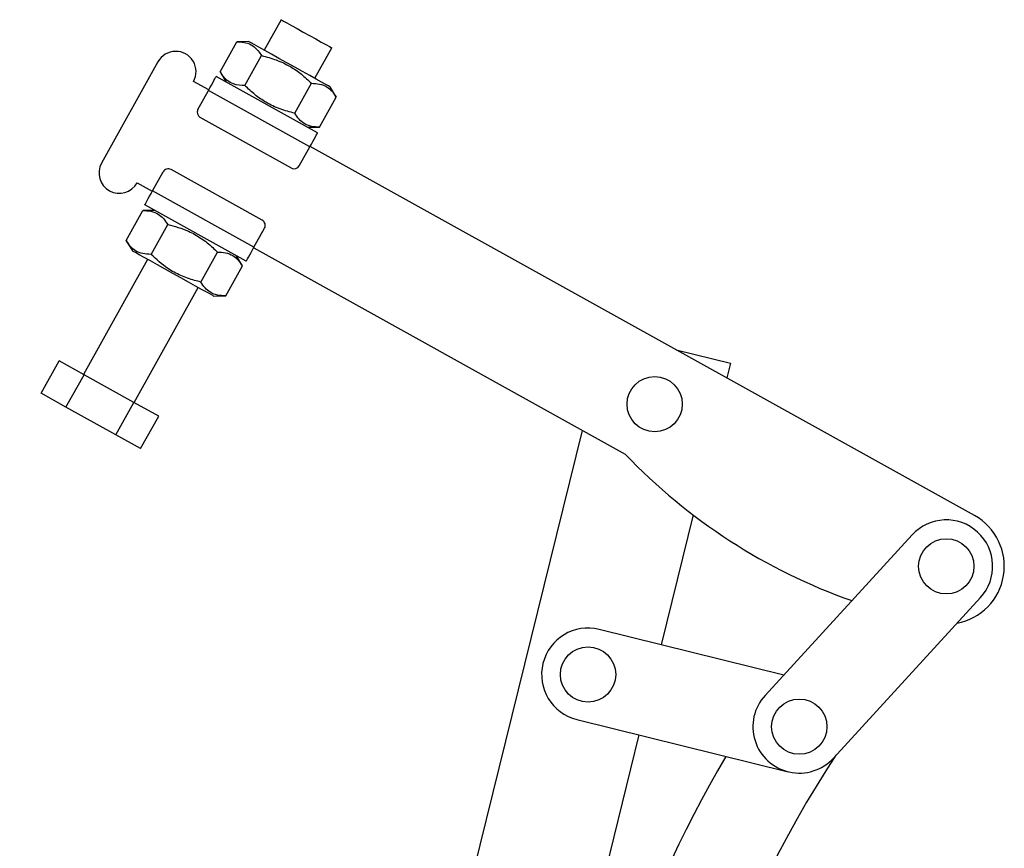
# Model space of a CAD drawing. Extents: x 56 to 745, y 110 to 575.
# Tile 4 of 13: x 122 to 207, y 503 to 575. Entities that reach past the tile are written whole.
import ezdxf

# ---------------------------------------------------------------- set-up
doc = ezdxf.new("R2010")
doc.units = 0
doc.header["$LTSCALE"] = 2
doc.layers.get('0').update_dxf_attribs({"linetype": 'CONTINUOUS'})
doc.styles.add('SLDTEXTSTYLE0', font='TXT', dxfattribs={"width": 0.75})
doc.dimstyles.new('SLDDIMSTYLE1', dxfattribs={"dimtxt": 7, "dimasz": 6.604, "dimexe": 0, "dimexo": 0.0625, "dimgap": 1.75, "dimtad": 1, "dimdec": 4, "dimlfac": 4, "dimzin": 12, "dimtxsty": 'SLDTEXTSTYLE0', "dimsah": 1, "dimcen": 0.09, "dimazin": 3, "dimtfac": 1, "dimtdec": 0, "dimtofl": 0, "dimtmove": 0, "dimatfit": 3, "dimtolj": 1, "dimtzin": 12})

# ---------------------------------------------------------------- blocks, each defined once
blk = doc.blocks.new('_D_6')
at = {"color": 179, "linetype": 'CONTINUOUS'}
blk.add_line((124.597, 392.715), (55.999, 392.715), dxfattribs=at)
blk.add_arc((134.039, 392.715), 76.04, 76.16049, 180, dxfattribs=at)
for points in [[(152.228, 466.548), (145.953, 468.845), (145.553, 466.852)], [(57.999, 392.715), (59.3, 399.269), (57.27, 399.357)]]:
    blk.add_solid(points, dxfattribs=at)
at = {"color": 179, "linetype": 'CONTINUOUS', "insert": (67.73, 447.437, 0.05), "char_height": 7, "attachment_point": 1, "rotation": 42.12954, "style": 'SLDTEXTSTYLE0'}
blk.add_mtext('104°', dxfattribs=at)

msp = doc.modelspace()

# ---------------------------------------------------------------- linework, layer by layer
at = {"color": 7, "linetype": 'CONTINUOUS'}
for p, q in [((144.193388, 574.771972), (142.735063, 572.150269)), ((138.941427, 570.282833), (140.376485, 572.862701)), ((141.424215, 572.879435), (140.376485, 572.862701)), ((147.104557, 569.719733), (148.562881, 572.341429)), ((133.592297, 571.142578), (128.731215, 562.403591)), ((141.085746, 569.090055), (142.520803, 571.669923)), ((138.941427, 570.282833), (139.479783, 569.383839)), ((137.96179, 568.712035), (136.650943, 569.441193)), ((147.34487, 565.008865), (138.605884, 569.869952)), ((145.374384, 566.704491), (146.809441, 569.284359)), ((137.026032, 567.029776), (137.937485, 568.668337)), ((146.676471, 563.807258), (137.937485, 568.668337)), ((148.95376, 568.091573), (148.415404, 568.990567)), ((147.518702, 565.511705), (148.95376, 568.091573)), ((145.085015, 561.974803), (137.219927, 566.349776)), ((146.470971, 565.494978), (147.518702, 565.511705)), ((145.765018, 562.168696), (146.676471, 563.807258)), ((203.941136, 532.010862), (146.700777, 563.850948)), ((133.125014, 560.016745), (134.036466, 561.655299)), ((142.581557, 557.47422), (134.71647, 561.849201)), ((131.78986, 560.702206), (133.100708, 559.973048)), ((141.864, 555.155659), (133.125014, 560.016745)), ((130.847725, 555.732423), (132.282782, 558.312291)), ((133.330514, 558.329025), (132.282782, 558.312291)), ((141.195601, 553.954051), (132.456614, 558.815131)), ((132.992044, 554.539645), (134.427101, 557.119512)), ((141.864, 555.155659), (142.775453, 556.79422)), ((130.847725, 555.732423), (131.386081, 554.833428)), ((141.839694, 555.111968), (173.840519, 537.311429)), ((132.696928, 554.10427), (127.1796, 544.185521)), ((137.280681, 552.15408), (138.715739, 554.733941)), ((140.860058, 553.541163), (140.321702, 554.440157)), ((139.425, 550.961295), (140.860058, 553.541163)), ((131.549093, 541.754977), (137.066421, 551.673727)), ((138.377269, 550.944561), (139.425, 550.961295)), ((178.231764, 546.31176), (182.922356, 545.156212)), ((123.520162, 542.559335), (125.075709, 545.355813)), ((127.220028, 544.163027), (125.075709, 545.355813)), ((182.922356, 545.156212), (182.607412, 543.877797)), ((125.664482, 541.366556), (127.220028, 544.163027)), ((131.508665, 541.777463), (127.220028, 544.163027)), ((125.664482, 541.366556), (123.520162, 542.559335)), ((129.953119, 538.980992), (125.664482, 541.366556)), ((129.953119, 538.980992), (131.508665, 541.777463)), ((133.652984, 540.584685), (131.508665, 541.777463)), ((132.097438, 537.788206), (133.652984, 540.584685)), ((132.097438, 537.788206), (129.953119, 538.980992)), ((153.901366, 473.340673), (170.164605, 539.356166)), ((179.69815, 532.068559), (176.941212, 520.877631)), ((198.560726, 530.342901), (185.897294, 516.51539)), ((191.797033, 511.112326), (204.460464, 524.939836)), ((187.501415, 518.26697), (171.605103, 522.196808)), ((169.685166, 514.43061), (187.887195, 509.930761)), ((175.027586, 513.109875), (164.943039, 472.174834))]:
    msp.add_line(p, q, dxfattribs=at)
at = {"color": 7, "linetype": 'CONTINUOUS', "flags": 128}
for points in [[(144.193388, 574.771972), (144.232086, 574.75044), (144.401317, 574.656309), (144.694758, 574.493082), (145.093973, 574.271017), (145.573876, 574.00407), (146.104313, 573.709012), (146.651956, 573.404381), (147.182394, 573.10933), (147.662296, 572.842383), (148.061511, 572.620319), (148.354953, 572.457091), (148.524183, 572.362953), (148.562881, 572.341429)], [(148.415404, 568.990567), (148.40792, 568.994732), (148.296295, 569.056825), (148.054913, 569.191092), (147.693051, 569.392377), (147.224616, 569.652946), (146.667607, 569.962786), (146.043432, 570.309983), (145.376077, 570.681201), (144.691187, 571.062171), (144.015083, 571.438262), (143.373748, 571.795003), (142.791827, 572.118701), (142.291683, 572.396906), (141.892536, 572.618933), (141.609726, 572.776244), (141.454121, 572.862798), (141.424215, 572.879435)], [(137.937485, 568.668337), (138.067883, 568.902762), (138.19327, 569.128172), (138.308828, 569.335917), (138.410115, 569.518009), (138.493238, 569.667438), (138.555005, 569.778481), (138.593041, 569.846862), (138.605884, 569.869952)], [(146.676471, 563.807258), (146.80687, 564.041676), (146.932256, 564.267093), (147.047814, 564.474837), (147.149101, 564.656922), (147.232225, 564.806358), (147.293991, 564.917402), (147.332027, 564.985776), (147.34487, 565.008865)], [(132.456614, 558.815131), (132.469457, 558.83822), (132.507494, 558.906601), (132.56926, 559.017637), (132.652384, 559.167074), (132.753671, 559.349166), (132.869229, 559.556903), (132.994615, 559.78232), (133.125014, 560.016745)], [(138.377269, 550.944561), (138.310102, 550.981925), (138.111183, 551.092574), (137.788155, 551.27226), (137.353434, 551.514076), (136.823723, 551.808724), (136.219381, 552.144894), (135.563631, 552.509659), (134.881675, 552.888998), (134.199718, 553.268337), (133.543969, 553.633095), (132.939626, 553.969265), (132.409916, 554.263921), (131.975194, 554.50573), (131.652167, 554.685415), (131.453248, 554.796064), (131.386081, 554.833428), (131.386081, 554.833428)], [(141.195601, 553.954051), (141.208444, 553.977141), (141.24648, 554.045515), (141.308246, 554.156558), (141.39137, 554.305994), (141.492657, 554.488079), (141.608215, 554.695824), (141.733602, 554.921234), (141.864, 555.155659)]]:
    msp.add_lwpolyline(points, dxfattribs=at)
at = {"color": 7, "linetype": 'CONTINUOUS'}
for centre in [(176.386009, 541.61698), (201.510595, 527.641368), (170.645135, 518.313711), (188.847163, 513.813859)]:
    msp.add_circle(centre, 2.38125, dxfattribs=at)
for centre, radius, start, end in [((135.12162, 570.291885), 1.75, 330.91489353, 150.91489353), ((137.462981, 566.786724), 0.5, 150.91489353, 240.91489353), ((130.260538, 561.552899), 1.75, 150.91489353, 330.91489353), ((134.473416, 561.412248), 0.5, 60.91489353, 150.91489353), ((145.328069, 562.41175), 0.5, 240.91489353, 330.91489353), ((142.338503, 557.037274), 0.5, 330.91489353, 60.91489353), ((210.012358, 571.83096), 50, 223.66104041, 250.56412615), ((201.510595, 527.641368), 5, 280.64620342, 60.91489353), ((201.510595, 527.641368), 4, 317.51610107, 137.51610107), ((170.645135, 518.313711), 4, 76.11392658, 256.11392658), ((188.847163, 513.813859), 4, 137.51610107, 317.51610107), ((272.134836, 458.468004), 104, 149.49760439, 174.72034069), ((272.134836, 458.468004), 96, 146.5788672, 176.85610861)]:
    msp.add_arc(centre, radius, start, end, dxfattribs=at)
for points, knots in [([(140.376485, 572.862701), (140.478078, 572.862163), (140.809316, 572.860408), (141.338449, 572.764459), (141.996947, 572.420755), (142.325278, 571.950165), (142.520803, 571.669923)], [0, 0, 0, 0, 0.111311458, 0.362925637, 0.620614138, 1, 1, 1, 1]), ([(142.520803, 571.669923), (142.946323, 571.558685), (143.806591, 571.333799), (144.960963, 570.784461), (145.968929, 570.087583), (146.527564, 569.55373), (146.809441, 569.284359)], [0, 0, 0, 0, 0.264605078, 0.534948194, 0.76534364, 1, 1, 1, 1]), ([(141.085746, 569.090055), (140.74452, 569.108366), (140.177307, 569.138805), (139.536437, 569.513725), (139.17478, 569.911346), (138.995466, 570.196806), (138.941427, 570.282833)], [0, 0, 0, 0, 0.3793844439, 0.6306427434, 0.8886893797, 1, 1, 1, 1]), ([(146.809441, 569.284359), (147.048849, 569.276644), (147.532856, 569.261048), (148.129752, 569.021824), (148.604806, 568.621368), (148.836734, 568.269246), (148.95376, 568.091573)], [0, 0, 0, 0, 0.2646049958, 0.5349475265, 0.7653432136, 1, 1, 1, 1]), ([(145.374384, 566.704491), (144.948864, 566.815729), (144.088598, 567.040616), (142.934223, 567.589944), (141.926256, 568.286824), (141.367623, 568.82068), (141.085746, 569.090055)], [0, 0, 0, 0, 0.264604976, 0.53494737, 0.765342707, 1, 1, 1, 1]), ([(147.518702, 565.511705), (147.279294, 565.519419), (146.795287, 565.535016), (146.198391, 565.77424), (145.723337, 566.174696), (145.49141, 566.526817), (145.374384, 566.704491)], [0, 0, 0, 0, 0.264604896, 0.5349475, 0.765343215, 1, 1, 1, 1]), ([(132.282782, 558.312291), (132.52219, 558.304581), (133.006199, 558.288993), (133.603092, 558.049751), (134.078149, 557.64931), (134.310075, 557.297187), (134.427101, 557.119512)], [0, 0, 0, 0, 0.264604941, 0.534947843, 0.765343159, 1, 1, 1, 1]), ([(134.427101, 557.119512), (135.036699, 556.951917), (136.050021, 556.673326), (137.339597, 555.937567), (138.146363, 555.292351), (138.583885, 554.863255), (138.715739, 554.733941)], [0, 0, 0, 0, 0.379384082, 0.630641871, 0.888688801, 1, 1, 1, 1]), ([(132.992044, 554.539645), (132.752636, 554.547355), (132.268628, 554.562943), (131.671734, 554.802184), (131.196678, 555.202625), (130.964751, 555.554748), (130.847725, 555.732423)], [0, 0, 0, 0, 0.264605, 0.534947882, 0.765343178, 1, 1, 1, 1]), ([(137.280681, 552.15408), (137.101272, 552.197904), (136.516315, 552.340788), (135.542336, 552.684187), (134.234927, 553.388839), (133.455941, 554.110115), (132.992044, 554.539645)], [0, 0, 0, 0, 0.111311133, 0.362925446, 0.620613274, 1, 1, 1, 1]), ([(138.715739, 554.733941), (138.955147, 554.726231), (139.439155, 554.710643), (140.036049, 554.471401), (140.511105, 554.07096), (140.743032, 553.718837), (140.860058, 553.541163)], [0, 0, 0, 0, 0.2646050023, 0.5349479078, 0.7653431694, 1, 1, 1, 1]), ([(139.425, 550.961295), (139.185592, 550.969005), (138.701584, 550.984593), (138.10469, 551.223835), (137.629634, 551.624274), (137.397707, 551.976403), (137.280681, 552.15408)], [0, 0, 0, 0, 0.264604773, 0.534947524, 0.765342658, 1, 1, 1, 1])]:
    msp.add_open_spline(points, degree=3, knots=knots, dxfattribs=at)

# ---------------------------------------------------------------- dimensions: what is measured, and where the dimension line sits
at = {"color": 179, "linetype": 'CONTINUOUS'}
dim = msp.add_angular_dim_2l(base=(87.139931, 452.570154), line1=((149.278195, 454.574368), (172.241692, 547.787445)), line2=((126.597242, 392.715205), (139.973909, 392.715205)), dimstyle='SLDDIMSTYLE1', dxfattribs=at)
dim.commit()
dim.dimension.update_dxf_attribs({"geometry": '_D_6', "text_midpoint": (83.030364, 449.108977), "dimtype": 162})

doc.saveas('drawing.dxf')
